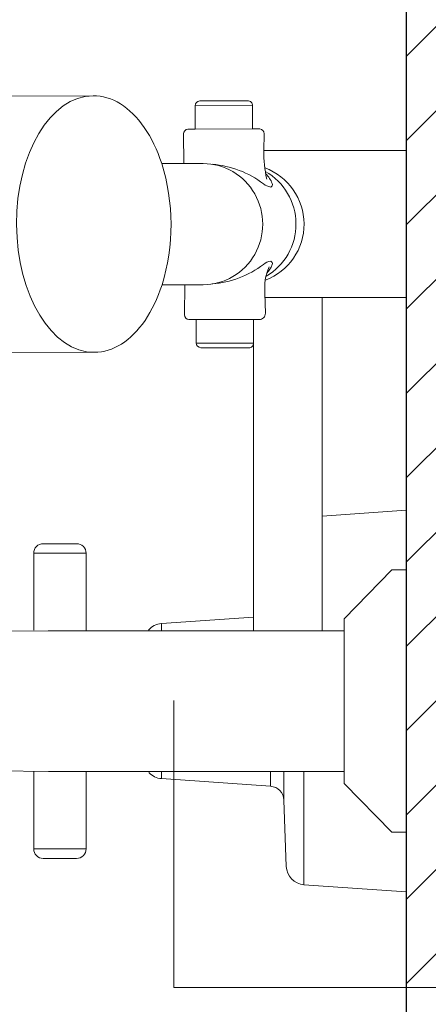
# Model space of a CAD drawing. Header units: metres. Extents: x -0.3 to 27.4, y -15.2 to 9.8.
# Tile 20 of 36: x 12.9257 to 13.0113, y -11.9586 to -11.7522. Entities that reach past the tile are written whole.
import ezdxf

# ---------------------------------------------------------------- set-up
doc = ezdxf.new("R2010")
doc.units = ezdxf.units.M
for name, color, linetype, lineweight in [('A-ANNO-DIMS', 7, 'Continuous', 9), ('A-ANNO-DIMS-25', 7, 'Continuous', 9), ('A-ANNO-KEYN', 7, 'Continuous', 9), ('A-DETL-GENF', 7, 'Continuous', 5), ('A-FLOR-PATT', 7, 'Continuous', 5), ('P-SANR-FIXT', 7, 'Continuous', 5)]:
    doc.layers.add(name, color=color, linetype=linetype, lineweight=lineweight)
doc.layers.add('A-DETL', color=7, linetype='Continuous', lineweight=5, true_color=0x00a600)
doc.styles.add('Arial_5', font='arial.ttf', dxfattribs={"height": 0.0625})
doc.dimstyles.new('Com_linha__ref__contínua__-_Cor_Vermelha_Arial_2_5mm', dxfattribs={"dimscale": 0.3048, "dimtxt": 0.06376621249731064, "dimasz": 0.1640419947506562, "dimexe": 0.1230314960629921, "dimexo": 0.1230314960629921, "dimgap": 0.01230314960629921, "dimtad": 1, "dimdec": 1, "dimlfac": 100, "dimrnd": 0.09999999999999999, "dimdsep": 46, "dimtxsty": 'Arial_5', "dimblk1": 'OBLIQUE', "dimblk2": 'OBLIQUE', "dimsah": 1, "dimcen": 0.09, "dimdle": 0.1230314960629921, "dimazin": 0, "dimtfac": 1, "dimtdec": 4, "dimtix": 1, "dimtmove": 0, "dimatfit": 3, "dimfxl": 1, "dimtvp": 1, "dimtolj": 1, "dimtzin": 0, "dimarcsym": 2})

# ---------------------------------------------------------------- blocks, each defined once
blk = doc.blocks.new('REGISTRO DE PRESSÃO COM CANOPLA CROMADA - 4900_C37_GD_Cromado-2118652-ELEV_5')
at = {"layer": 'P-SANR-FIXT'}
for p, q in [((-3.451294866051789, -11.85627100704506), (-3.433688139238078, -11.85503982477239)), ((-3.511751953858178, -11.8801726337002), (-3.511762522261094, -11.86403971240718)), ((-3.511762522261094, -11.86403971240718), (-3.500763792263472, -11.86403994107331)), ((-3.509762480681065, -11.86203975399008), (-3.502763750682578, -11.8620398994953)), ((-3.500763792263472, -11.86403994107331), (-3.500764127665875, -11.8801726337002)), ((-3.484967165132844, -11.87877962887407), (-3.465651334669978, -11.87742893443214)), ((-3.484967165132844, -11.8801726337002), (-3.484967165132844, -11.87877962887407)), ((-3.511762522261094, -11.92603993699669), (-3.511751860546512, -11.90976457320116)), ((-3.500764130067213, -11.90979151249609), (-3.500763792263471, -11.92603970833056)), ((-3.484967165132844, -11.9113000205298), (-3.484967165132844, -11.90979151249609)), ((-3.462088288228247, -11.91289986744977), (-3.484967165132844, -11.9113000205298)), ((-3.462088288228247, -11.90979151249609), (-3.462088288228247, -11.91289986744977)), ((-3.459299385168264, -11.91578786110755), (-3.459299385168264, -11.90979151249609)), ((-3.455095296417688, -11.93354289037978), (-3.455095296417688, -11.90979151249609)), ((-3.458813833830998, -11.9296922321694), (-3.459299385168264, -11.91578786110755)), ((-3.500763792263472, -11.92603970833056), (-3.511762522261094, -11.92603993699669)), ((-3.502763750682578, -11.92803974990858), (-3.509762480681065, -11.92803989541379)), ((-3.433688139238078, -11.93503982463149), (-3.455095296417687, -11.93354289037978))]:
    blk.add_line(p, q, dxfattribs=at)
for centre, radius, start, end in [((-3.509762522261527, -11.86403975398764), 0.001999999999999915, 89.99880880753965, 179.9988088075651), ((-3.502763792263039, -11.86403989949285), 0.001999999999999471, 359.9988088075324, 89.99880880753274), ((-3.484688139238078, -11.88276988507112), 0.00400000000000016, 93.99999999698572, 139.3159988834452), ((-3.484688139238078, -11.90730976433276), 0.004000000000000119, 223.0000000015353, 266.0000000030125), ((-3.462297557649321, -11.91589255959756), 0.002999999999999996, 2.000000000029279, 86.00000000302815), ((-3.509762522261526, -11.92603989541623), 0.00199999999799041, 180.0011911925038, 270.0011911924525), ((-3.502763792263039, -11.92603974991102), 0.002000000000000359, 270.0011911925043, 0.001191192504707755), ((-3.454816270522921, -11.92955263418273), 0.004000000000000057, 182.0000000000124, 266.0000000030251)]:
    blk.add_arc(centre, radius, start, end, dxfattribs=at)
blk = doc.blocks.new('CHUVEIRO ELÉTRICO DE PAREDE EM PVC COM BRAÇO METÁLICO - 1967_C_Cromado CR10-2836321-ELEV_5')
at = {"layer": 'P-SANR-FIXT'}
for p, q in [((-3.528864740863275, -11.76828397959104), (-3.499315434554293, -11.76812091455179)), ((-3.465885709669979, -11.77020312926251), (-3.477944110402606, -11.77024219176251)), ((-3.477920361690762, -11.77511726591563), (-3.477944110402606, -11.77024219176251)), ((-3.476925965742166, -11.76922404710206), (-3.466903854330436, -11.76918498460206)), ((-3.465885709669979, -11.77020312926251), (-3.465909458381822, -11.77507820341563)), ((-3.479461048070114, -11.77511726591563), (-3.477920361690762, -11.77511726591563)), ((-3.465909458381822, -11.77507820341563), (-3.477920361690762, -11.77511726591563)), ((-3.465909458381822, -11.77507820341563), (-3.46436877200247, -11.77507820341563)), ((-3.480284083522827, -11.78234158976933), (-3.480365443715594, -11.77613298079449)), ((-3.463464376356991, -11.77609391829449), (-3.463510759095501, -11.77963339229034)), ((-3.463510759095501, -11.77963339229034), (-3.433688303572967, -11.77963339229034)), ((-3.484933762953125, -11.78234158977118), (-3.480284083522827, -11.78234158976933)), ((-3.480284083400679, -11.78234158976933), (-3.476251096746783, -11.78234158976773)), ((-3.480048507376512, -11.80774158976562), (-3.484857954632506, -11.80774158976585)), ((-3.480211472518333, -11.80774158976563), (-3.476253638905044, -11.80774158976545)), ((-3.480131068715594, -11.81404185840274), (-3.480048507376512, -11.80774158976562)), ((-3.463292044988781, -11.80959776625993), (-3.463182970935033, -11.81374138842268)), ((-3.45129486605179, -11.81044978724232), (-3.463269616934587, -11.81044978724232)), ((-3.433688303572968, -11.81044978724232), (-3.45129486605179, -11.81044978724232)), ((-3.45129486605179, -11.81044978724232), (-3.45129486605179, -11.88029148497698)), ((-3.477685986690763, -11.8150575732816), (-3.479226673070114, -11.8150575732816)), ((-3.477709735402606, -11.81993264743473), (-3.477685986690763, -11.8150575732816)), ((-3.464499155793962, -11.8150575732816), (-3.477685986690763, -11.8150575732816)), ((-3.465651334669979, -11.81997170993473), (-3.465651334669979, -11.8150575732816)), ((-3.465651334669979, -11.81997170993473), (-3.477708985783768, -11.81997170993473)), ((-3.465651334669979, -11.8802913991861), (-3.465651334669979, -11.81997170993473)), ((-3.499018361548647, -11.8219200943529), (-3.528864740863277, -11.82208479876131)), ((-3.466669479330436, -11.82098985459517), (-3.476691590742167, -11.82095079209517)), ((-3.627666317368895, -11.86199656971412), (-3.619904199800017, -11.86235405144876)), ((-3.446688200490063, -11.87779151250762), (-3.436688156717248, -11.867541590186)), ((-3.436688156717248, -11.867541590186), (-3.433688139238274, -11.867541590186)), ((-3.617044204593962, -11.8740480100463), (-3.609139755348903, -11.8744120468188)), ((-3.446688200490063, -11.88029151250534), (-3.446688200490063, -11.87779151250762)), ((-3.594065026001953, -11.88103763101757), (-3.508718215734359, -11.88029114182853)), ((-3.508718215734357, -11.88029114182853), (-3.465651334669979, -11.8802913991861)), ((-3.45129486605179, -11.88029148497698), (-3.465651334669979, -11.88029148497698)), ((-3.45129486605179, -11.88029148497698), (-3.446688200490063, -11.88029151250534)), ((-3.446688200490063, -11.88029151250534), (-3.446688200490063, -11.90979151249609)), ((-3.598755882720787, -11.88103763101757), (-3.606059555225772, -11.88206409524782)), ((-3.594065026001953, -11.88103763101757), (-3.598755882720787, -11.88103763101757)), ((-3.617505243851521, -11.88946671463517), (-3.612063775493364, -11.88363193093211)), ((-3.612063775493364, -11.88363193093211), (-3.610368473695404, -11.88378025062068)), ((-3.610898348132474, -11.88310970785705), (-3.609151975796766, -11.88310970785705)), ((-3.617987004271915, -11.89071074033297), (-3.615910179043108, -11.89085596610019)), ((-3.617987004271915, -11.89071074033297), (-3.617987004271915, -11.8988836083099)), ((-3.617505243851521, -11.88946671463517), (-3.615433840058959, -11.88961156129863)), ((-3.617987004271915, -11.8988836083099), (-3.615893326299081, -11.89903001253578)), ((-3.617495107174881, -11.90014418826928), (-3.615403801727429, -11.90029042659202)), ((-3.617495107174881, -11.90014418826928), (-3.612042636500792, -11.90590079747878)), ((-3.612042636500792, -11.90590079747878), (-3.610609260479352, -11.90590079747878)), ((-3.610736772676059, -11.90645641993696), (-3.609676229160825, -11.90645641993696)), ((-3.599454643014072, -11.90902183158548), (-3.605875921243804, -11.90780659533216)), ((-3.595133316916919, -11.90902183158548), (-3.599454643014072, -11.90902183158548)), ((-3.508676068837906, -11.90979151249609), (-3.595107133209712, -11.90903450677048)), ((-3.446688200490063, -11.90979151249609), (-3.50867606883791, -11.90979151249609)), ((-3.446688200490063, -11.91229166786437), (-3.446688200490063, -11.90979151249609)), ((-3.436688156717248, -11.922541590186), (-3.446688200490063, -11.91229166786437)), ((-3.618902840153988, -11.91440523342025), (-3.610996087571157, -11.91476937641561)), ((-3.433688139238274, -11.922541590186), (-3.436688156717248, -11.922541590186)), ((-3.622426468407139, -11.92580519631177), (-3.630573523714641, -11.92542998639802))]:
    blk.add_line(p, q, dxfattribs=at)
for centre, radius, start, end in [((-3.476925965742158, -11.77024219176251), 0.001018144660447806, 90.00000000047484, 180), ((-3.466903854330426, -11.77020312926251), 0.00101814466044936, 359.9999999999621, 90.00000000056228), ((-3.479357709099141, -11.77611977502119), 0.00100782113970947, 95.88528188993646, 180.7507847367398), ((-3.464472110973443, -11.77608071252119), 0.001007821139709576, 359.24921526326, 84.11471811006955), ((-3.43742508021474, -11.78002693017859), 0.02608864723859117, 179.1356809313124, 192.2996468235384), ((-3.4759327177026, -11.80268281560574), 0.02025459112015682, 52.54779435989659, 85.48303768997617), ((-3.46764353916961, -11.7950427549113), 0.01256093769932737, 290.6723389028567, 69.83590418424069), ((-3.466456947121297, -11.78824019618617), 0.004992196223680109, 19.89751425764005, 48.10248574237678), ((-3.461425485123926, -11.78374393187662), 0.003602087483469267, 232.5477943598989, 259.7389622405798), ((-3.462256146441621, -11.78677581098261), 0.0005463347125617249, 290.2404427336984, 25.43605258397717), ((-3.4759327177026, -11.78740036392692), 0.02025459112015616, 274.5169926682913, 307.4522056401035), ((-3.461425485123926, -11.80633924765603), 0.003602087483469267, 100.2610377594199, 127.4522056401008), ((-3.451868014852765, -11.80853265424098), 0.01147357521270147, 156.7947395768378, 185.3265364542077), ((-3.466456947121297, -11.80184298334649), 0.004992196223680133, 315.668159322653, 340.1024857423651), ((-3.462256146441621, -11.80330736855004), 0.0005463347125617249, 334.5639474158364, 69.75955726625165), ((-3.479123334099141, -11.81405506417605), 0.001007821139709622, 179.2492152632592, 264.1147181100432), ((-3.464499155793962, -11.81374138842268), 0.001316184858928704, 269.9999999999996, 0), ((-3.476691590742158, -11.81993264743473), 0.001018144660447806, 180, 269.9999999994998), ((-3.466669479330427, -11.81997170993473), 0.001018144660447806, 269.9999999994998, 0), ((-3.603436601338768, -11.89491728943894), 0.01311809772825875, 101.533991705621, 259.2834326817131)]:
    blk.add_arc(centre, radius, start, end, dxfattribs=at)
for centre, major_axis, ratio, start_param, end_param in [((-3.528716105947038, -11.79518356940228), (-0.0001484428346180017, 0.02689958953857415), 0.6018131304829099, 1.164182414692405e-05, 3.062318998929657), ((-3.499166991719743, -11.79502050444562), (-0.0001484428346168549, 0.02689958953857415), 0.6018131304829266, 1.164182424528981e-05, 3.141592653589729), ((-3.499166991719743, -11.79502050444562), (-0.0001484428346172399, 0.02689958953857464), 0.6018131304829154, 4.216480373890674, 5.199877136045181), ((-3.476251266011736, -11.79504159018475), (0, 0.01269999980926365), 0.984807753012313, 3.1414029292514, 6.283171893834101), ((-3.469131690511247, -11.79504159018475), (0, 0.01255000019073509), 0.9848077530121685, 3.655947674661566, 5.783063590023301), ((-3.62135573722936, -11.89407085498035), (0.001460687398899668, 0.03171638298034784), 0.9395605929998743, 7.718983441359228e-06, 3.14160037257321), ((-3.621253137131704, -11.89407558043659), (0.0009431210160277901, 0.0204782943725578), 0.9395605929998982, 6.111896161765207, 9.596067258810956), ((-3.610069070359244, -11.89459065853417), (0.0009293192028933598, 0.0201786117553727), 0.9395605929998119, 0.0001518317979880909, 3.181369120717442), ((-3.610069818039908, -11.89458987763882), (0.0009360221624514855, 0.02017755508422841), 0.9405088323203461, 5.491562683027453, 6.283499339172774), ((-3.607035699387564, -11.89473035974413), (0.0005681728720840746, 0.01233692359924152), 0.9395605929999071, 0.3882892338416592, 0.4970853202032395), ((-3.608805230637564, -11.89464886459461), (0.0004882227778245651, 0.01060094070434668), 0.9395605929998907, 0.5740707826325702, 1.095341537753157), ((-3.608805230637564, -11.89464886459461), (0.0004882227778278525, 0.0106009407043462), 0.9395605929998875, 1.139415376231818, 2.02208460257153), ((-3.607035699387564, -11.89473035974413), (0.0005681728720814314, 0.01233692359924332), 0.9395605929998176, 1.173687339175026, 1.282483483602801), ((-3.607035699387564, -11.89473035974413), (0.0005681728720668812, 0.01233692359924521), 0.9395605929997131, 1.957065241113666, 2.06788164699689), ((-3.608805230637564, -11.89464886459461), (0.0004882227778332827, 0.01060094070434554), 0.9395605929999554, 2.198955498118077, 2.613409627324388), ((-3.607035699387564, -11.89473035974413), (0.000568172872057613, 0.01233692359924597), 0.9395605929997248, 2.744483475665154, 2.865986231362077), ((-3.610069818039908, -11.89458987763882), (0.0009360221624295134, 0.02017755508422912), 0.9405088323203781, 3.181723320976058, 3.959984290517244)]:
    blk.add_ellipse(centre, major_axis=major_axis, ratio=ratio, start_param=start_param, end_param=end_param, dxfattribs=at)
for points, knots in [([(-3.528864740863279, -11.82208479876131), (-3.530159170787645, -11.82208051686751), (-3.532684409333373, -11.82169161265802), (-3.537579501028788, -11.81935658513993), (-3.542849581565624, -11.81371971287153), (-3.546764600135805, -11.80374284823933), (-3.547547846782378, -11.79276847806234), (-3.545517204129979, -11.78268993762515), (-3.541370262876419, -11.77474219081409), (-3.536536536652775, -11.77038005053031), (-3.532212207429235, -11.76858561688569), (-3.529997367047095, -11.76828772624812), (-3.528864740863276, -11.76828397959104)], [0, 0, 0, 0, 0.06666666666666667, 0.1333333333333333, 0.2666666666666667, 0.4, 0.5333333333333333, 0.6499999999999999, 0.7666666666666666, 0.8833333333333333, 0.9416666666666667, 1, 1, 1, 1]), ([(-3.630573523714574, -11.92542998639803), (-3.633019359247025, -11.92530899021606), (-3.637725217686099, -11.92448474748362), (-3.644409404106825, -11.92142982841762), (-3.650170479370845, -11.91677176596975), (-3.656237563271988, -11.90877398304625), (-3.660061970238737, -11.89628124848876), (-3.657858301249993, -11.88263956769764), (-3.652035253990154, -11.87277314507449), (-3.646237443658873, -11.86748061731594), (-3.640916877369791, -11.86449388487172), (-3.63516851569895, -11.86237743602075), (-3.630724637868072, -11.86186771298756), (-3.627666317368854, -11.86199656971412)], [0, 0, 0, 0, 0.07692307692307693, 0.1538461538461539, 0.2307692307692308, 0.3076923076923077, 0.4615384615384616, 0.6153846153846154, 0.7115384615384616, 0.8076923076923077, 0.8557692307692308, 0.9038461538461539, 1, 1, 1, 1]), ([(-3.619904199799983, -11.86235405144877), (-3.617673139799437, -11.86246233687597), (-3.613355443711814, -11.86317059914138), (-3.606141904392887, -11.86618370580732), (-3.600408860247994, -11.87085668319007), (-3.596326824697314, -11.87635107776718), (-3.59474820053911, -11.8794149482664), (-3.594065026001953, -11.88103763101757)], [0, 0, 0, 0, 0.2, 0.4, 0.7, 0.85, 1, 1, 1, 1]), ([(-3.595107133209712, -11.90903450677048), (-3.596181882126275, -11.91113723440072), (-3.598687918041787, -11.9149900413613), (-3.604439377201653, -11.92063374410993), (-3.610954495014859, -11.92412699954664), (-3.617437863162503, -11.92566832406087), (-3.620743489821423, -11.92585427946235), (-3.62242646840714, -11.92580519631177)], [0, 0, 0, 0, 0.2, 0.4, 0.7, 0.85, 1, 1, 1, 1])]:
    blk.add_open_spline(points, degree=3, knots=knots, dxfattribs=at)
for points in [[(-3.499315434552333, -11.76812091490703), (-3.497345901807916, -11.76811478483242), (-3.493475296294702, -11.76926462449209), (-3.488335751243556, -11.77434663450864), (-3.48587475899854, -11.77945751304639), (-3.484933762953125, -11.78234158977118)], [(-3.484857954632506, -11.80774158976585), (-3.48577434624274, -11.81060006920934), (-3.48818133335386, -11.81566901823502), (-3.493236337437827, -11.82073048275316), (-3.497064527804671, -11.82190467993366), (-3.499018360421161, -11.82192009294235)]]:
    blk.add_open_spline(points, degree=3, dxfattribs=at)
blk = doc.blocks.new('DIMBLOCK8-ELEV_5')
at = {"layer": 'A-ANNO-DIMS-25', "color": 242, "true_color": 0xbd2b2e}
for p, q in [((13.42600592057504, -11.52520819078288), (13.40100592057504, -11.50020819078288)), ((13.42600592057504, -11.52520819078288), (12.96125059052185, -11.52520819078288)), ((13.42600592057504, -11.52520819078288), (13.42600592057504, -12.22520821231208)), ((13.42600592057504, -11.52520819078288), (13.45100592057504, -11.55020819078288)), ((13.42600592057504, -11.52520819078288), (13.46350592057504, -11.52520819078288)), ((13.42600592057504, -12.22520821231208), (13.40100592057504, -12.20020821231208)), ((13.42600592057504, -12.22520821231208), (12.93446040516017, -12.22520821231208)), ((13.42600592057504, -12.22520821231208), (13.45100592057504, -12.25020821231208)), ((13.42600592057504, -12.22520821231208), (13.46350592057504, -12.22520821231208))]:
    blk.add_line(p, q, dxfattribs=at)
at = {"layer": 'A-ANNO-DIMS-25', "color": 0, "insert": (13.34111656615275, -11.92327811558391), "char_height": 0.0625, "width": 0.115367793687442, "attachment_point": 1, "rotation": 90, "line_spacing_factor": 0.9417779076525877, "style": 'Arial_5'}
blk.add_mtext('70', dxfattribs=at)
blk = doc.blocks.new('_Oblique')
at = {"color": 0, "linetype": 'ByBlock', "lineweight": -2}
blk.add_line((-0.5, -0.5), (0.5, 0.5), dxfattribs=at)

msp = doc.modelspace()

# ---------------------------------------------------------------- hatches: boundary and pattern name
at = {"layer": 'A-DETL-GENF', "true_color": 0x808080}
h = msp.add_hatch(dxfattribs=at)
h.set_pattern_fill('FP_6', color=8, style=0, pattern_type=2)
h.set_pattern_definition([(45, (16.44036809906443, 0), (-0.008838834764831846, 0.008838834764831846), [])])
h.paths.add_polyline_path([(13.06667995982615, -14.11504159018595), (13.06667995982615, -11.3950415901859), (13.00667995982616, -11.3950415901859), (13.00667995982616, -14.11504159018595)])
at = {"layer": 'A-FLOR-PATT', "true_color": 0x787878}
h = msp.add_hatch(dxfattribs=at)
h.set_pattern_fill('FP_2', color=8, style=0, pattern_type=2)
h.set_pattern_definition([(270, (12.05636809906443, -12.915), (0.6, 3.673940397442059e-17), []), (0, (12.05636809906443, -12.915), (0, 0.6), [])])
h.paths.add_polyline_path([(11.45677995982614, -14.11504159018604), (12.55667995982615, -14.11504159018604), (12.55667995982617, -13.31504159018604), (13.00667995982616, -13.31504159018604), (13.00667995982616, -13.0535415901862), (12.99820720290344, -13.05309755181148), (12.99619750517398, -13.05226510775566), (12.99546190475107, -13.05099101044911), (12.99536506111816, -13.0502554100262), (12.99367995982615, -13.03286028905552), (12.99187995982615, -13.03106028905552), (12.99187995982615, -13.0300415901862), (12.97467995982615, -13.0300415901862), (12.95759790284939, -13.02779269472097), (12.94167995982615, -13.02119926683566), (12.92801091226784, -13.0107106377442), (12.91752228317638, -12.99704159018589), (12.91091805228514, -12.98104159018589), (12.90867995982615, -12.96404159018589), (12.90867995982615, -12.89921974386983), (12.8946919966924, -12.89921974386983), (12.8867403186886, -12.89837374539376), (12.87914464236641, -12.89587362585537), (12.87224503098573, -12.89183131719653), (12.86635038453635, -12.88642779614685), (12.86172461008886, -12.87990498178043), (12.85913241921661, -12.87422538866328), (12.85751063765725, -12.86819653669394), (12.85113503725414, -12.82136404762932), (12.85171116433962, -12.82784172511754), (12.79416031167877, -12.84565409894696), (12.70574427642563, -12.87746639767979), (12.67362778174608, -12.88774352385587), (12.6371214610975, -12.89547069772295), (12.59984256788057, -12.89711532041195), (12.57186366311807, -12.89452592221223), (12.54462493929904, -12.88905754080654), (12.51812639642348, -12.88071017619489), (12.49236803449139, -12.86948382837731), (12.47042251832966, -12.85693669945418), (12.45016038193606, -12.84230401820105), (12.4315816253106, -12.8255857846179), (12.41468624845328, -12.80678199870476), (12.396943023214, -12.77891334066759), (12.38575861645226, -12.74782647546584), (12.38167995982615, -12.71504159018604), (12.38575861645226, -12.68225670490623), (12.396943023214, -12.65116983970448), (12.41468624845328, -12.62330118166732), (12.4315816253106, -12.60449739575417), (12.45016038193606, -12.58777916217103), (12.47042251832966, -12.5731464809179), (12.49236803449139, -12.56059935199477), (12.51812639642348, -12.54937300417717), (12.54462493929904, -12.54102563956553), (12.57186366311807, -12.53555725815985), (12.59984256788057, -12.53296785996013), (12.6371214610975, -12.53461248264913), (12.67362778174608, -12.54233965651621), (12.70574427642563, -12.55261678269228), (12.79415755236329, -12.58442816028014), (12.85170556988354, -12.60223985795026), (12.85170556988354, -12.60452823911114), (12.85751063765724, -12.56188664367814), (12.85913241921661, -12.55585779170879), (12.86172461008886, -12.55017819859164), (12.86635038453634, -12.54365538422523), (12.87224503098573, -12.53825186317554), (12.8791446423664, -12.5342095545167), (12.88674031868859, -12.53170943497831), (12.89469199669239, -12.53086343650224), (12.90867995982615, -12.53086343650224), (12.90867995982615, -12.36204159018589), (12.91092885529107, -12.34495953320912), (12.91752228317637, -12.32904159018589), (12.92801091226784, -12.31537254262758), (12.94167995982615, -12.30488391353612), (12.95767995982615, -12.29827968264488), (12.97467995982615, -12.29604159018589), (12.99187995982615, -12.29604159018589), (12.99187995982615, -12.29502289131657), (12.99368014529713, -12.29322097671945), (12.99501258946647, -12.27653625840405), (12.99468096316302, -12.27533460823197), (12.99461731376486, -12.26604159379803), (12.99370417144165, -12.26604159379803), (12.99220992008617, -12.26501378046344), (12.99184434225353, -12.26404153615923), (12.99168095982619, -12.25538195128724), (12.99168095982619, -12.25139158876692), (12.93355499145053, -12.25117521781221), (12.92273381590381, -12.24931424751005), (12.91582143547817, -12.24756426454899), (12.91055997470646, -12.24463752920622), (12.9050308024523, -12.24111928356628), (12.89753885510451, -12.24066302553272), (12.89295356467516, -12.23850723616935), (12.89002537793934, -12.23607768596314), (12.8878235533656, -12.23320821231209), (12.88622514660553, -12.22934931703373), (12.88567995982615, -12.22520821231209), (12.88575763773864, -12.21212391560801), (12.88570473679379, -12.18579381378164), (12.88567995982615, -12.15676950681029), (12.88567995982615, -11.90938851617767), (12.84526096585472, -11.90903450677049), (12.84148505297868, -11.91483308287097), (12.83660580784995, -11.91961244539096), (12.83086276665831, -11.9231379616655), (12.82453787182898, -11.92523655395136), (12.81794163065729, -11.92580519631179), (12.80979457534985, -11.92542998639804), (12.80270531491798, -11.92418165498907), (12.79611254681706, -11.92116263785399), (12.79039941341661, -11.91654838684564), (12.78589793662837, -11.91060706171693), (12.78286972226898, -11.90368394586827), (12.78149075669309, -11.89618138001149), (12.78184117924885, -11.88853537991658), (12.78390062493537, -11.88119029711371), (12.78754940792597, -11.87457299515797), (12.79168661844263, -11.87004159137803), (12.21668338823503, -11.87004159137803), (12.20561871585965, -11.8686834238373), (12.19647960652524, -11.86566384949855), (12.18839911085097, -11.8612000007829), (12.18119731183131, -11.8552376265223), (12.17510990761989, -11.84782010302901), (12.17029447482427, -11.83853314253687), (12.16764412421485, -11.82979610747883), (12.16668338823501, -11.81870666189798), (12.16668338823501, -11.53004159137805), (12.16802313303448, -11.51903765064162), (12.17058445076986, -11.51072961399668), (12.17515848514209, -11.50220388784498), (12.18204236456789, -11.49410002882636), (12.18978236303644, -11.48799908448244), (12.19859642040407, -11.48352994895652), (12.20692887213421, -11.48100232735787), (12.21668338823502, -11.48004159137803), (12.30170574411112, -11.48004159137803), (12.30170574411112, -11.46699756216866), (12.29628985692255, -11.46699756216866), (12.29628985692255, -11.4039054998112), (12.29443338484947, -11.4039054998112), (12.29443338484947, -11.39504159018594), (12.1961777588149, -11.39504159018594), (12.19574043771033, -11.40347236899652), (12.19491326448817, -11.40538971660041), (12.19436603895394, -11.40584094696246), (12.19303532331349, -11.40630282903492), (12.1757869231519, -11.40800209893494), (12.17546257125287, -11.40984159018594), (12.17268787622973, -11.40984159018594), (12.17272152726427, -11.47702902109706), (12.17217396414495, -11.48116983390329), (12.17057310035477, -11.4850278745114), (12.16802778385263, -11.48834022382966), (12.1647105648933, -11.49088115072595), (12.1608396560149, -11.49247749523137), (12.15673232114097, -11.49302046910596), (12.15258022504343, -11.49247306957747), (12.1487200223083, -11.49087260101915), (12.14540682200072, -11.48832813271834), (12.14286549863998, -11.48501306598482), (12.14120163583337, -11.48064381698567), (12.14072376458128, -11.47701192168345), (12.14068787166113, -11.40984159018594), (12.13789734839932, -11.40984159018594), (12.13737149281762, -11.40798268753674), (12.12033666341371, -11.40634167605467), (12.11845774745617, -11.40543057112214), (12.11803114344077, -11.40486393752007), (12.1176285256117, -11.40351410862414), (12.11717995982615, -11.39504159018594), (11.45677995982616, -11.39504159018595), (11.45677995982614, -13.69341880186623)])
h.paths.add_polyline_path([(11.59066497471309, -13.71156976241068), (11.58688695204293, -13.71107237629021), (11.58336639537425, -13.70961411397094), (11.58034322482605, -13.70729435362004), (11.57802346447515, -13.70427118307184), (11.57656520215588, -13.70075062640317), (11.57606781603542, -13.696972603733), (11.57606781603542, -13.66616171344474), (11.54993041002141, -13.67493643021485), (11.54993041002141, -13.34523218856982), (11.52686748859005, -13.31719080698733), (11.52056116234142, -13.29234970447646), (11.53152417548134, -13.24359266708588), (11.54225860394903, -13.23845344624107), (11.5486190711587, -13.24763276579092), (11.55825928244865, -13.16522114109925), (11.57606781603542, -13.16522114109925), (11.57606781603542, -13.13358230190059), (11.57656520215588, -13.12980427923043), (11.57823821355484, -13.12600385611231), (11.58034322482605, -13.12326055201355), (11.58336639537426, -13.12094079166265), (11.58688695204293, -13.11948252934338), (11.59066497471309, -13.11898514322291), (11.59525156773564, -13.11981745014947), (11.59796355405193, -13.12094079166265), (11.60098672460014, -13.12326055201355), (11.60330648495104, -13.12628372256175), (11.60476474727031, -13.12980427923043), (11.60526213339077, -13.13358230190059), (11.60526213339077, -13.33292785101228), (11.62207815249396, -13.34936286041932), (11.62457273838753, -13.34792153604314), (11.62457273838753, -12.97911066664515), (11.59515702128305, -12.97911066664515), (11.59882712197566, -13.06174039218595), (11.59862624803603, -13.06411409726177), (11.5973686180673, -13.06760021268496), (11.59515702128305, -13.07072183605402), (11.59241937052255, -13.07303229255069), (11.5890650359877, -13.07460806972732), (11.58541715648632, -13.07526198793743), (11.58172432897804, -13.07494948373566), (11.57823821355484, -13.07369185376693), (11.57519638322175, -13.07157480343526), (11.57280613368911, -13.06874260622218), (11.57123035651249, -13.06538827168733), (11.5705150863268, -13.06042126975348), (11.56673335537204, -12.97911066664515), (11.56396919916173, -12.97911066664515), (11.56551443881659, -12.94527702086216), (11.63452489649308, -12.94875998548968), (11.62446607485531, -12.7489410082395), (11.61643730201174, -12.7370063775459), (11.6171497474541, -12.64252869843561), (11.67880009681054, -12.64500227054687), (11.68950329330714, -12.63846385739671), (11.68491219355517, -12.58957020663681), (11.700795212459, -12.5328701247), (11.7138142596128, -12.52033048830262), (11.72483962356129, -12.51992629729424), (11.74245241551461, -12.53334016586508), (11.75758118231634, -12.55260092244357), (11.7745791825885, -12.60856705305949), (11.77169107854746, -12.66775785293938), (11.795710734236, -12.72428619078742), (11.80356460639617, -12.78097687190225), (11.79206908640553, -12.84335808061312), (11.79351188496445, -12.84720890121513), (11.79351188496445, -12.91601770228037), (11.78854845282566, -12.97362192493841), (11.82521245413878, -13.05820124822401), (11.8769355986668, -13.0584933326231), (11.88535742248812, -13.00891251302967), (11.89021087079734, -12.95980804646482), (11.90017933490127, -12.92636046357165), (11.90364546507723, -12.92445749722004), (11.90784131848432, -12.80892639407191), (11.91384410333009, -12.74859715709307), (11.91865249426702, -12.73575204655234), (11.91490286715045, -12.68627844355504), (11.91535638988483, -12.65457006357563), (11.91892554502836, -12.64699174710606), (11.94103525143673, -12.64564120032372), (11.93947774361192, -12.64268329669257), (11.94025229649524, -12.61466821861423), (11.95761111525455, -12.56059327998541), (11.97286159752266, -12.53904624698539), (11.9874750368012, -12.53522033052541), (12.00980901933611, -12.54802075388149), (12.02620580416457, -12.57705243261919), (12.03214144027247, -12.62346626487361), (12.03071944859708, -12.64016294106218), (12.0814411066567, -12.63706466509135), (12.07854329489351, -12.68142820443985), (12.08066075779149, -12.74467890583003), (12.07904909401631, -12.7454725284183), (12.06879475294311, -12.94917550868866), (12.10960440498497, -12.94917550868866), (12.10960440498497, -12.94561205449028), (12.11008813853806, -12.941937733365), (12.11150637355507, -12.9385138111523), (12.11376245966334, -12.93557362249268), (12.11670264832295, -12.93331753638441), (12.12012657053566, -12.9318993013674), (12.12380089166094, -12.93141556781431), (12.12747521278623, -12.9318993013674), (12.13089913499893, -12.93331753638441), (12.13383932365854, -12.93557362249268), (12.13609540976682, -12.9385138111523), (12.13751364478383, -12.941937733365), (12.13799737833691, -12.94561205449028), (12.13799737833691, -12.94917550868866), (12.14510082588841, -12.94917550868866), (12.14488810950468, -12.97911066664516), (12.13751364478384, -13.06589360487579), (12.13609540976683, -13.06931752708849), (12.13383932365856, -13.07225771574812), (12.13089913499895, -13.0745138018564), (12.12747521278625, -13.07593203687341), (12.12380089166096, -13.0764157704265), (12.12012657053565, -13.07593203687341), (12.11670264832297, -13.07451380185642), (12.11376245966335, -13.07225771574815), (12.11150637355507, -13.06931752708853), (12.11008813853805, -13.06589360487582), (12.10960440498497, -13.0622192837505), (12.10960440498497, -12.97911066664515), (12.07876782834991, -12.97911066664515), (12.07876782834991, -13.32970545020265), (12.10797076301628, -13.34171854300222), (12.10797076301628, -13.130518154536), (12.10846814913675, -13.12674013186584), (12.10992641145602, -13.12321957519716), (12.11224617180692, -13.12019640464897), (12.11526934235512, -13.11787664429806), (12.1187898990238, -13.1164183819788), (12.12256792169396, -13.11592099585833), (12.12634594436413, -13.1164183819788), (12.1298665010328, -13.11787664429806), (12.13288967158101, -13.12019640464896), (12.13520943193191, -13.12321957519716), (12.13666769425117, -13.12674013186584), (12.13716508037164, -13.130518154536), (12.13716508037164, -13.16440122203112), (12.16269284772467, -13.16440122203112), (12.17817020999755, -13.21672009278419), (12.18652785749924, -13.23455379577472), (12.19553515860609, -13.25079227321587), (12.20474893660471, -13.2510445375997), (12.21117267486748, -13.29681819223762), (12.19342979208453, -13.33291141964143), (12.19620631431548, -13.3475482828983), (12.18229247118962, -13.42975239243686), (12.17040870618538, -13.44611638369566), (12.16789126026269, -13.44718913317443), (12.16789126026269, -13.67778914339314), (12.13716508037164, -13.66614432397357), (12.13716508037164, -13.69390845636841), (12.13666769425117, -13.69768647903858), (12.13520943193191, -13.70120703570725), (12.13288967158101, -13.70423020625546), (12.1298665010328, -13.70654996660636), (12.12634594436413, -13.70800822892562), (12.12256792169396, -13.70850561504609), (12.1187898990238, -13.70800822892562), (12.11526934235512, -13.70654996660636), (12.11224617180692, -13.70423020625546), (12.10992641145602, -13.70120703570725), (12.10846814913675, -13.69768647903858), (12.10797076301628, -13.69341880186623), (12.10797076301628, -13.44081794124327), (12.07454202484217, -13.42944788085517), (12.0808844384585, -13.49961535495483), (12.0808844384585, -13.60879296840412), (12.05283299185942, -13.60879296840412), (12.05283299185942, -13.49961535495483), (12.05668013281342, -13.45583673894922), (11.9972147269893, -13.47327882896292), (11.92400698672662, -13.48611204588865), (11.84955465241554, -13.49022373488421), (11.74501031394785, -13.47890839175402), (11.67446823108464, -13.4542362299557), (11.65055249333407, -13.45883112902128), (11.65055249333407, -13.49961535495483), (11.6562925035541, -13.49961535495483), (11.6562925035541, -13.60879296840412), (11.62824105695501, -13.60879296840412), (11.62824105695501, -13.49961535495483), (11.63597047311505, -13.46163275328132), (11.62707214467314, -13.46334237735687), (11.60526213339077, -13.45654752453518), (11.60526213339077, -13.696972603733), (11.60476474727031, -13.70075062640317), (11.60330648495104, -13.70427118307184), (11.60098672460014, -13.70729435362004), (11.59796355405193, -13.70961411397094), (11.59444299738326, -13.71107237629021)])
h.paths.add_polyline_path([(13.00662323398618, -13.16004159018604), (13.00317995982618, -13.16004159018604), (13.00317995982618, -13.15654159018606), (12.99397995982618, -13.15654159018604), (12.99397995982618, -13.14604159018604), (12.98863715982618, -13.14604159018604), (12.98863715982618, -13.15204157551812), (12.97912995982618, -13.15275960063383), (12.96962275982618, -13.15204157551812), (12.96962275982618, -13.14604159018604), (12.95717995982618, -13.14604159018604), (12.95717995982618, -13.14254159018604), (12.95962995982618, -13.14254159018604), (12.95962995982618, -13.14054159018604), (12.96007995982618, -13.13957656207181), (12.96007995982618, -13.13091362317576), (12.31753061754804, -13.13091362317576), (12.31375590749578, -13.13045531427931), (12.31017754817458, -13.12909824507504), (12.30702793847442, -13.1269242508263), (12.30449012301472, -13.12405967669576), (12.30271159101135, -13.12067100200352), (12.30179570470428, -13.11695516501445), (12.30179569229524, -13.11312811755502), (12.30271159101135, -13.10941220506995), (12.30449012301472, -13.10602352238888), (12.30702793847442, -13.1031589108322), (12.31017754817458, -13.10098492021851), (12.31375590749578, -13.0996278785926), (12.31755505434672, -13.09916659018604), (12.96007995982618, -13.09916659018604), (12.96007995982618, -13.09068425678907), (12.95962995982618, -13.09004159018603), (12.95962995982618, -13.08754159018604), (12.95717995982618, -13.08754159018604), (12.95717995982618, -13.08404159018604), (12.97094667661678, -13.08399664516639), (12.96962275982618, -13.08374157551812), (12.96984991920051, -13.07704157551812), (12.97094667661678, -13.07704157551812), (12.97179361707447, -13.07476223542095), (12.97288162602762, -13.07414736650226), (12.97412995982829, -13.07404460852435), (12.97412995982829, -13.07284159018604), (12.97562995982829, -13.07134159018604), (12.98262995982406, -13.07134159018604), (12.98412995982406, -13.07284159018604), (12.98412995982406, -13.07408829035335), (12.98537829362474, -13.07414736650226), (12.98656167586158, -13.07487407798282), (12.9868745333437, -13.07524096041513), (12.98738704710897, -13.07704157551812), (12.98863715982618, -13.07704157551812), (12.98863715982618, -13.08374157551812), (12.98863715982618, -13.08403018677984), (12.99398462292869, -13.08403018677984), (12.99398462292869, -13.07354159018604), (13.00317995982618, -13.07354159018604), (13.00317995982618, -13.07004159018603), (13.00662323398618, -13.07004159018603), (13.00662323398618, -13.15654159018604)])
h.paths.add_polyline_path([(12.97467995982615, -12.9980415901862), (12.99187995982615, -12.9980415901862), (12.99187995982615, -12.99702116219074), (12.99368014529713, -12.99522097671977), (12.99573990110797, -12.97634232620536), (12.99672811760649, -12.97535410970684), (12.99807804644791, -12.97499239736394), (13.00667995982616, -12.9745415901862), (13.00667995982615, -12.35154159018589), (12.99672811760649, -12.35072907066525), (12.99573990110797, -12.34974085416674), (12.99537818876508, -12.34839092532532), (12.99368014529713, -12.33086220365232), (12.99187995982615, -12.32906201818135), (12.99187995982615, -12.32804159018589), (12.97467995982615, -12.32804159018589), (12.96588011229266, -12.32920011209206), (12.95767995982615, -12.33259672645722), (12.95063832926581, -12.33799995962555), (12.94523509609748, -12.34504159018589), (12.94183848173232, -12.3532417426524), (12.94067995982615, -12.36204159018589), (12.94067995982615, -12.53086343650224), (12.97744455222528, -12.53086343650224), (12.98468770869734, -12.5318170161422), (12.99143725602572, -12.53461277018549), (12.99723322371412, -12.53906017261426), (13.00168062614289, -12.54485614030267), (13.00447638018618, -12.55160568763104), (13.00542995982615, -12.55884884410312), (13.00542995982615, -12.87123433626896), (13.00447638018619, -12.87847749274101), (13.0016806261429, -12.88522704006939), (12.99723322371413, -12.89102300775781), (12.99143725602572, -12.89547041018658), (12.98468770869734, -12.89826616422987), (12.97709199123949, -12.89921974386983), (12.94067995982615, -12.89921974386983), (12.94067995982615, -12.96404159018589), (12.94183848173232, -12.97284143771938), (12.9452980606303, -12.98112364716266), (12.95063832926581, -12.98808322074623), (12.95767995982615, -12.99348645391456), (12.96588011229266, -12.99688306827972)])
h.paths.add_polyline_path([(12.84565566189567, -12.75975676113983), (12.84503142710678, -12.74611654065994), (12.84503159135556, -12.75274003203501)])
h.paths.add_polyline_path([(12.84502988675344, -12.68400029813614), (12.84565813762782, -12.67027232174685), (12.8450297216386, -12.6773418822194)])
h.paths.add_polyline_path([(13.00667995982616, -12.21129966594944), (13.00667995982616, -11.9350398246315), (12.98527280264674, -11.9335428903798), (12.9834321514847, -11.93294482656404), (12.98208772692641, -11.9315526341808), (12.98155426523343, -11.92969223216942), (12.98095432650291, -11.91506564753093), (12.98022856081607, -11.91380858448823), (12.97895297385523, -11.91303071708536), (12.97709199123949, -11.91281680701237), (12.95442178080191, -11.9111067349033), (12.95199201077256, -11.9097915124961), (12.93960396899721, -11.9097915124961), (12.93933637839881, -11.92703971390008), (12.93901854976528, -11.92745393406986), (12.93760434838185, -11.92803974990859), (12.92960561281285, -11.92777196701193), (12.92860557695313, -11.92603970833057), (12.92860557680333, -11.90976447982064), (12.91767995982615, -11.9097915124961), (12.91767876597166, -12.20923704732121), (12.99170732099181, -12.20920821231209), (12.99222354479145, -12.20729338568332), (12.99365417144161, -12.20640353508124), (12.99463096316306, -12.20640353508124), (12.99490738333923, -12.19432851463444), (12.99494782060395, -12.19367339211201), (12.9966160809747, -12.19234420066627), (12.99797421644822, -12.19172819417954), (13.00662995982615, -12.19172819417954), (13.00662995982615, -12.21129966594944)])
h.paths.add_polyline_path([(12.84630307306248, -11.88103763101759), (12.88567995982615, -11.88069321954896), (12.88567995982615, -11.59108319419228), (12.88702133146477, -11.57741720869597), (12.88839572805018, -11.57103192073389), (12.8906002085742, -11.56379602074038), (12.89517629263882, -11.55295575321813), (12.90389532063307, -11.53991611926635), (12.91098913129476, -11.53208322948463), (12.92217077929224, -11.52296899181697), (12.92989585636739, -11.51882549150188), (12.94262560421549, -11.51328670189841), (12.94786596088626, -11.51184136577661), (12.9555518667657, -11.51022490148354), (12.96755496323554, -11.50920819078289), (12.99174005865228, -11.50920819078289), (12.99206849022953, -11.50799557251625), (12.99184025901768, -11.50782829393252), (12.99222354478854, -11.50690296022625), (12.9936541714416, -11.50631037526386), (12.99463096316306, -11.50631037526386), (12.99463096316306, -11.49497828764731), (12.99619061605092, -11.49237382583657), (12.99797421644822, -11.49163503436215), (13.00662995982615, -11.49163503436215), (13.00662995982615, -11.55859507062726), (12.99797421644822, -11.55859507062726), (12.99549463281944, -11.55733690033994), (12.99463096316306, -11.55484474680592), (12.9945394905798, -11.54391972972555), (12.9936541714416, -11.54391972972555), (12.9920712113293, -11.54295937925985), (12.9920712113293, -11.54223258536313), (12.99163095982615, -11.54120819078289), (12.96707300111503, -11.5412762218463), (12.95374788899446, -11.54328542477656), (12.94444192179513, -11.54686022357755), (12.93716484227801, -11.55209807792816), (12.93224875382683, -11.55621018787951), (12.92451814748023, -11.56592346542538), (12.91986966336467, -11.57704973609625), (12.91767995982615, -11.59108321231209), (12.91767995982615, -11.76824989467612), (12.94134973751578, -11.76816392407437), (12.9439620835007, -11.76854213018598), (12.94678174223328, -11.76982416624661), (12.94941997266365, -11.77192534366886), (12.95179100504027, -11.77477735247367), (12.95381775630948, -11.77828747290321), (12.95551014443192, -11.78234158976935), (12.9600840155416, -11.78234158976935), (12.96025770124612, -11.77544957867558), (12.96090705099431, -11.77511726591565), (12.96244754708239, -11.77507820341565), (12.96244773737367, -11.77018485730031), (12.96272219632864, -11.7695222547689), (12.96344213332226, -11.76922404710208), (12.97350330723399, -11.76922404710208), (12.97448238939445, -11.77020312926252), (12.97448238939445, -11.77507820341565), (12.97603410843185, -11.77511726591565), (12.97690372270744, -11.77609391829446), (12.97709199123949, -11.77963339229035), (13.00667979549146, -11.77963339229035), (13.00667995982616, -11.3950415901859), (12.73892653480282, -11.39504159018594), (12.73871312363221, -11.4039054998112), (12.73707006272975, -11.4039054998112), (12.73690356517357, -11.46699756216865), (12.73165417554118, -11.46699756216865), (12.73165417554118, -11.48004159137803), (12.81668339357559, -11.48004159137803), (12.827687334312, -11.48138133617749), (12.83668339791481, -11.48431041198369), (12.84496767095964, -11.48888318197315), (12.8521694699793, -11.49484555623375), (12.85825687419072, -11.50226307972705), (12.86301975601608, -11.51137680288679), (12.86572265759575, -11.52028707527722), (12.86668339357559, -11.53004159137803), (12.86668339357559, -11.82004159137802), (12.86530530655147, -11.83117192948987), (12.86287737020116, -11.83917576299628), (12.85825687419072, -11.84782010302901), (12.85187942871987, -11.85552766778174), (12.84358441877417, -11.86208409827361), (12.83517494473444, -11.86643050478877), (12.83413191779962, -11.86674690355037), (12.83850613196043, -11.86990977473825), (12.84298748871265, -11.87501030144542), (12.84582724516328, -11.88017263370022)])
h.paths.add_polyline_path([(12.91767995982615, -11.88041333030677), (12.92861614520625, -11.88017263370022), (12.92867373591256, -11.86352207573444), (12.93008797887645, -11.86210789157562), (12.93060561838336, -11.86203975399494), (12.93760434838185, -11.86203989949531), (12.93933637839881, -11.86303993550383), (12.93960430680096, -11.86403994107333), (12.93960396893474, -11.88029114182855), (12.95275454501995, -11.88004189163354), (12.95442178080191, -11.8789729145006), (12.95540093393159, -11.87877962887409), (12.97471676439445, -11.87717978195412), (12.97471676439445, -11.81997170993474), (12.97369861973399, -11.82098985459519), (12.96367650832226, -11.82095079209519), (12.96265836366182, -11.81993264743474), (12.96265836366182, -11.81505757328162), (12.96114142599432, -11.81505757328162), (12.96023703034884, -11.81404185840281), (12.9600840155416, -11.80774158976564), (12.9554343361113, -11.80793466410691), (12.95393181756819, -11.81176139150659), (12.95194601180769, -11.8152453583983), (12.94961628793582, -11.81808197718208), (12.94701721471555, -11.82018045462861), (12.94423198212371, -11.8214736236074), (12.9410526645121, -11.82192173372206), (12.91767995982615, -11.82208479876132), (12.91767995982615, -11.88029139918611)])
h.paths.add_polyline_path([(12.98907323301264, -11.85627100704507), (13.00667995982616, -11.8550398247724), (13.00667979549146, -11.81044978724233), (12.98907323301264, -11.81044978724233), (12.98907323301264, -11.8550398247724)])
h.paths.add_polyline_path([(12.49671513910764, -11.84504159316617), (12.55088390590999, -11.84504159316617), (12.5547661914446, -11.84453048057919), (12.55838390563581, -11.8430319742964), (12.56149050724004, -11.84064819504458), (12.56387428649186, -11.83754159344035), (12.56537279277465, -11.83392387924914), (12.56588390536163, -11.83004159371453), (12.56537279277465, -11.82615930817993), (12.56387428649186, -11.82254159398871), (12.56149050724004, -11.81943499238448), (12.55838390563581, -11.81705121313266), (12.5547661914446, -11.81555270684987), (12.55088390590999, -11.81504159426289), (12.48294670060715, -11.81504159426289), (12.47906441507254, -11.81555270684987), (12.47544670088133, -11.81705121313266), (12.4723400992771, -11.81943499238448), (12.46995632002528, -11.82254159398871), (12.46845781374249, -11.82615930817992), (12.46794670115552, -11.83004159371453), (12.46845781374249, -11.83392387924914), (12.46995632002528, -11.83754159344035), (12.4723400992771, -11.84064819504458), (12.47544670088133, -11.8430319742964), (12.47906441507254, -11.84453048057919), (12.48294670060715, -11.84504159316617)])
h.paths.add_polyline_path([(12.40650978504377, -11.79501547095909), (12.4090979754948, -11.79467472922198), (12.41150978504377, -11.79367572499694), (12.41358085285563, -11.79208653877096), (12.41517003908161, -11.79001547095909), (12.41616904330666, -11.78760366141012), (12.41650978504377, -11.78501547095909), (12.41616904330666, -11.78242728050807), (12.41517003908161, -11.78001547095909), (12.41358085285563, -11.77794440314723), (12.41150978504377, -11.77635521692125), (12.40909797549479, -11.7753562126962), (12.40650978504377, -11.77501547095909), (12.40392159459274, -11.7753562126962), (12.40089890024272, -11.77682396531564), (12.3994387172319, -11.77794440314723), (12.39784953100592, -11.78001547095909), (12.39685052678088, -11.78242728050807), (12.39650978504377, -11.78501547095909), (12.39700379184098, -11.78797367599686), (12.39784953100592, -11.79001547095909), (12.3994387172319, -11.79208653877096), (12.40150978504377, -11.79367572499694), (12.40392159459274, -11.79467472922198)])
h.paths.add_polyline_path([(12.62685013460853, -11.79501547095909), (12.62943832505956, -11.79467472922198), (12.63185013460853, -11.79367572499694), (12.6339212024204, -11.79208653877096), (12.63551038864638, -11.79001547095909), (12.63650939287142, -11.78760366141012), (12.63685013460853, -11.78501547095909), (12.63650939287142, -11.78242728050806), (12.63551038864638, -11.78001547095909), (12.6339212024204, -11.77794440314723), (12.63185013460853, -11.77635521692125), (12.62943832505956, -11.7753562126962), (12.62685013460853, -11.7750154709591), (12.62426194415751, -11.7753562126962), (12.62185013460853, -11.77635521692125), (12.61977906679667, -11.77794440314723), (12.61818988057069, -11.78001547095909), (12.61719087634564, -11.78242728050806), (12.61685013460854, -11.78501547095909), (12.61734414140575, -11.78797367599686), (12.61818988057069, -11.79001547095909), (12.61977906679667, -11.79208653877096), (12.62185013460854, -11.79367572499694), (12.62426194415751, -11.79467472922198)])
h.paths.add_polyline_path([(12.82363407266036, -11.78432396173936), (12.82751635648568, -11.78381284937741), (12.83113406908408, -11.78231434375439), (12.83424066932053, -11.77993056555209), (12.83662444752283, -11.77682396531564), (12.83812295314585, -11.77320625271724), (12.8386340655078, -11.76747127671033), (12.8386340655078, -11.58093416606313), (12.83812295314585, -11.57705188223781), (12.83662444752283, -11.57343416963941), (12.83413001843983, -11.57024266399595), (12.83113406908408, -11.56794379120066), (12.82703615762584, -11.5663820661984), (12.82363407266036, -11.56593417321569), (12.81975178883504, -11.56644528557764), (12.81613407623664, -11.56794379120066), (12.81302747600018, -11.57032756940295), (12.81064369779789, -11.57343416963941), (12.80914519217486, -11.57705188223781), (12.80863407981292, -11.58093416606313), (12.80863407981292, -11.76932396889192), (12.80914519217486, -11.77320625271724), (12.81064369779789, -11.77682396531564), (12.81313812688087, -11.78001547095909), (12.81668339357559, -11.78254187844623), (12.81975178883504, -11.78381284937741)])
h.paths.add_polyline_path([(12.21168340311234, -11.78432396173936), (12.21556568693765, -11.78381284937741), (12.21918339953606, -11.78231434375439), (12.22228999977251, -11.77993056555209), (12.22467377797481, -11.77682396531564), (12.22617228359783, -11.77320625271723), (12.22668339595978, -11.76932396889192), (12.22668339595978, -11.58093416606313), (12.22617228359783, -11.57705188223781), (12.22467377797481, -11.57343416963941), (12.22217934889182, -11.57024266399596), (12.21918339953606, -11.56794379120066), (12.21556568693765, -11.56644528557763), (12.21168340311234, -11.56593417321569), (12.20780111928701, -11.56644528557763), (12.20418340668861, -11.56794379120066), (12.20107680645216, -11.57032756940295), (12.19869302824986, -11.57343416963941), (12.19719452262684, -11.57705188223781), (12.19668341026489, -11.58280804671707), (12.19668341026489, -11.76932396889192), (12.19719452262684, -11.77320625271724), (12.19869302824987, -11.77682396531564), (12.20118745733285, -11.78001547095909), (12.20418340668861, -11.78231434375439), (12.20780111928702, -11.78381284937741)])
h.paths.add_polyline_path([(12.51667995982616, -11.68501547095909), (12.51926815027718, -11.68467472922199), (12.52167995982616, -11.68367572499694), (12.52375102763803, -11.68208653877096), (12.52534021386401, -11.68001547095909), (12.52633921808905, -11.67760366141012), (12.52667995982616, -11.67501547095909), (12.52633921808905, -11.67242728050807), (12.52534021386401, -11.67001547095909), (12.52375102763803, -11.66794440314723), (12.52167995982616, -11.66635521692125), (12.51926815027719, -11.6653562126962), (12.51648048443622, -11.66504173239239), (12.51409176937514, -11.6653562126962), (12.51167995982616, -11.66635521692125), (12.5096088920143, -11.66794440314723), (12.50801970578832, -11.67001547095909), (12.50702070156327, -11.67242728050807), (12.50667995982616, -11.67501547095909), (12.50702070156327, -11.67760366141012), (12.50832107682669, -11.68040822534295), (12.5096088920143, -11.68208653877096), (12.51167995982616, -11.68367572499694), (12.51409176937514, -11.68467472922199)])
h.paths.add_polyline_path([(12.62685013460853, -11.68501547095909), (12.62943832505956, -11.68467472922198), (12.63185013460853, -11.68367572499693), (12.6339212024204, -11.68208653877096), (12.63551038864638, -11.68001547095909), (12.63650939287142, -11.67760366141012), (12.63685013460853, -11.67501547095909), (12.63650939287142, -11.67242728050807), (12.63551038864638, -11.67001547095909), (12.6339212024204, -11.66794440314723), (12.63185013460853, -11.66635521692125), (12.62943832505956, -11.6653562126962), (12.62665065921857, -11.66504173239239), (12.6242619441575, -11.6653562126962), (12.62185013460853, -11.66635521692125), (12.61977906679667, -11.66794440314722), (12.61818988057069, -11.67001547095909), (12.61719087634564, -11.67242728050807), (12.61685013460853, -11.67501547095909), (12.61719087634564, -11.67760366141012), (12.61818988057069, -11.68001547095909), (12.61977906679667, -11.68208653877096), (12.62185013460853, -11.68367572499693), (12.62426194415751, -11.68467472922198)])
h.paths.add_polyline_path([(12.40650978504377, -11.68501547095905), (12.40909797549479, -11.68467472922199), (12.41150978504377, -11.68367572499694), (12.41358085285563, -11.68208653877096), (12.41517003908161, -11.68001547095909), (12.41616904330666, -11.67760366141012), (12.41650978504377, -11.67501547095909), (12.41616904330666, -11.67242728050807), (12.41517003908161, -11.67001547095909), (12.41358085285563, -11.66794440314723), (12.41150978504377, -11.66635521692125), (12.40909797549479, -11.6653562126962), (12.40631030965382, -11.66504173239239), (12.40392159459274, -11.6653562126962), (12.40150978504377, -11.66635521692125), (12.3994387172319, -11.66794440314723), (12.39784953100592, -11.67001547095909), (12.39685052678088, -11.67242728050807), (12.39650978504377, -11.67501547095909), (12.39685052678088, -11.67760366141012), (12.39784953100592, -11.68001547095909), (12.3994387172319, -11.68208653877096), (12.40150978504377, -11.68367572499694), (12.40392159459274, -11.68467472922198)])
h.paths.add_polyline_path([(12.40650978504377, -11.57524266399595), (12.40909797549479, -11.57490192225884), (12.41212066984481, -11.57343416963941), (12.41358085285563, -11.57231373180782), (12.41517003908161, -11.57024266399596), (12.41616904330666, -11.56783085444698), (12.41650978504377, -11.56524266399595), (12.41616904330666, -11.56265447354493), (12.41517003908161, -11.56024266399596), (12.41358085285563, -11.55817159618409), (12.41150978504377, -11.55658240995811), (12.40909797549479, -11.55558340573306), (12.40650978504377, -11.55524266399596), (12.40392159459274, -11.55558340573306), (12.40150978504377, -11.55658240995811), (12.3994387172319, -11.55817159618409), (12.39784953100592, -11.56024266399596), (12.39685052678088, -11.56265447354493), (12.39650978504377, -11.56524266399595), (12.39685052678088, -11.56783085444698), (12.39784953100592, -11.57024266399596), (12.3994387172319, -11.57231373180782), (12.40150978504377, -11.5739029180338), (12.40392159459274, -11.57490192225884)])
h.paths.add_polyline_path([(12.62685013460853, -11.57524266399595), (12.62943832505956, -11.57490192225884), (12.63185013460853, -11.5739029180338), (12.6339212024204, -11.57231373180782), (12.63551038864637, -11.57024266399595), (12.63650939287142, -11.56783085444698), (12.63685013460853, -11.56524266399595), (12.63650939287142, -11.56265447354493), (12.63551038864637, -11.56024266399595), (12.6339212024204, -11.55817159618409), (12.63185013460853, -11.55658240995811), (12.62943832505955, -11.55558340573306), (12.62685013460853, -11.55524266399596), (12.6242619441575, -11.55558340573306), (12.62185013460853, -11.55658240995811), (12.61977906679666, -11.55817159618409), (12.61818988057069, -11.56024266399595), (12.61719087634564, -11.56265447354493), (12.61685013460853, -11.56524266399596), (12.61719087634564, -11.56783085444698), (12.61818988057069, -11.57024266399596), (12.61977906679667, -11.57231373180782), (12.62185013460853, -11.5739029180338), (12.6242619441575, -11.57490192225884)])
h.paths.add_polyline_path([(12.51667995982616, -11.57524266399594), (12.51926815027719, -11.57490192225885), (12.52167995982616, -11.5739029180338), (12.52375102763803, -11.57231373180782), (12.52534021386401, -11.57024266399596), (12.52633921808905, -11.56783085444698), (12.52667995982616, -11.56524266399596), (12.52633921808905, -11.56265447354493), (12.52534021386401, -11.56024266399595), (12.52375102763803, -11.55817159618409), (12.52167995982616, -11.55658240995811), (12.51926815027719, -11.55558340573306), (12.51667995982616, -11.55524266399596), (12.51409176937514, -11.55558340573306), (12.51167995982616, -11.55658240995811), (12.5096088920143, -11.55817159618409), (12.50801970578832, -11.56024266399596), (12.50702070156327, -11.56265447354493), (12.50667995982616, -11.56524266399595), (12.50702070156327, -11.56783085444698), (12.50801970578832, -11.57024266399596), (12.51029835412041, -11.57284277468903), (12.51167995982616, -11.5739029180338), (12.51409176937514, -11.57490192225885)])
h.paths.add_polyline_path([(12.67118338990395, -11.48004159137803), (12.69026656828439, -11.48004159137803), (12.69026656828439, -11.46699756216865), (12.67118338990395, -11.46699756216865), (12.67118338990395, -11.4039054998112), (12.66892652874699, -11.40381135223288), (12.66892652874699, -11.39504159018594), (12.3644333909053, -11.39504159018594), (12.36417240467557, -11.4039054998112), (12.36217652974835, -11.4039054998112), (12.36217652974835, -11.46699756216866), (12.3430933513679, -11.46699756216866), (12.3430933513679, -11.48004159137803), (12.61680935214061, -11.48004159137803)])

# ---------------------------------------------------------------- linework, layer by layer
at = {"layer": 'A-ANNO-KEYN'}
for p, q in [((12.95797604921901, -11.89490323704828), (12.95797604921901, -11.95508975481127)), ((12.95797604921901, -11.95508975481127), (13.77490529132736, -11.95508975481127))]:
    msp.add_line(p, q, dxfattribs=at)
at = {"layer": 'A-DETL', "color": 7, "lineweight": 25}
msp.add_line((13.00667995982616, -11.39504159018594), (13.00667995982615, -14.11504159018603), dxfattribs=at)

# ---------------------------------------------------------------- block references
at = {"layer": 'P-SANR-FIXT'}
for name in ['CHUVEIRO ELÉTRICO DE PAREDE EM PVC COM BRAÇO METÁLICO - 1967_C_Cromado CR10-2836321-ELEV_5', 'REGISTRO DE PRESSÃO COM CANOPLA CROMADA - 4900_C37_GD_Cromado-2118652-ELEV_5']:
    msp.add_blockref(name, (16.44036809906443, 0), dxfattribs=at)

# ---------------------------------------------------------------- dimensions: what is measured, and where the dimension line sits
at = {"layer": 'A-ANNO-DIMS', "color": 242, "true_color": 0xbd2b2e}
dim = msp.add_linear_dim(base=(13.42600592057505, -12.22520821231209), p1=(12.92375059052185, -11.52520819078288), p2=(12.89696040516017, -12.22520821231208), angle=89.99999999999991, dimstyle='Com_linha__ref__contínua__-_Cor_Vermelha_Arial_2_5mm', override={"dimpost": '<>', "dimfxl": 0.70051248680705}, dxfattribs=at)
dim.commit()
dim.dimension.update_dxf_attribs({"geometry": 'DIMBLOCK8-ELEV_5', "text_midpoint": (13.39034510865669, -11.87520820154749)})

doc.saveas('drawing.dxf')
